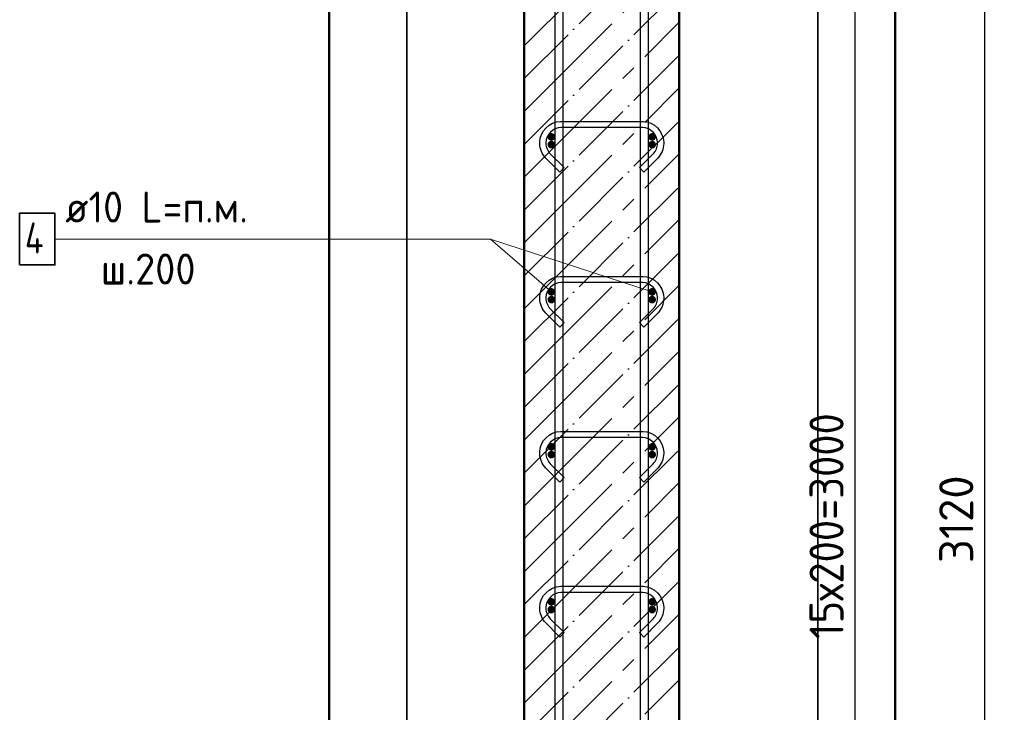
# Model space of a CAD drawing. Header units: millimetres. Extents: x -30645 to 44626, y 46540 to 77351.
# Tile 36 of 84: x -21173 to -19903, y 53143 to 54037. Entities that reach past the tile are written whole.
import ezdxf

# ---------------------------------------------------------------- set-up
doc = ezdxf.new("R2010")
doc.units = ezdxf.units.MM
doc.header["$PDMODE"] = 65
doc.linetypes.add('______11', pattern=[100, 80, -10, 0, -10])
doc.linetypes.add('______5', pattern=[220, 160, -20, 20, -20])
for name, color, linetype, lineweight in [('Standard', 7, 'Continuous', 25), ('Арм.стержн. Арматура края', 96, 'Continuous', 35), ('Арм.стержн. вертикальными 1', 22, 'Continuous', 35), ('Арм.стержн.горизонт. 1', 180, 'Continuous', 35), ('Размерная линия_ общее', 7, 'Continuous', 13)]:
    doc.layers.add(name, color=color, linetype=linetype, lineweight=lineweight)
doc.layers.add('Арм.стержн.Стяжки', color=7, linetype='Continuous', lineweight=35, true_color=0x501e0f)
doc.styles.add('ISOCPEUR', font='ISOCPEUR')
doc.dimstyles.new('DIMSTYLE_3', dxfattribs={"dimtxt": 44, "dimasz": 50, "dimexe": 0, "dimexo": 0, "dimgap": 22, "dimtad": 2, "dimdec": 0, "dimrnd": 5, "dimzin": 12, "dimdsep": 46, "dimtxsty": 'ISOCPEUR', "dimblk1": 'ALL_ML_STRICH', "dimblk2": 'ALL_ML_STRICH', "dimsah": 1, "dimcen": 0, "dimclrd": 7, "dimclre": 256, "dimclrt": 7, "dimadec": 0, "dimazin": 0, "dimtfac": 1, "dimtdec": 0, "dimtix": 1, "dimtmove": 2, "dimatfit": 3, "dimfxl": 0, "dimtzin": 0, "dimlwd": 0, "dimlwe": -3, "dimarcsym": 0})

# ---------------------------------------------------------------- blocks, each defined once
blk = doc.blocks.new('ALL_ML_STRICH')
at = {"color": 0, "linetype": 'ByBlock', "lineweight": -2}
for p, q in [((-0.3, -0.3), (0.3, 0.3)), ((0, -0.5), (0, 0.5)), ((-1, 0), (0.5, 0))]:
    blk.add_line(p, q, dxfattribs=at)
blk = doc.blocks.new('*D136')
at = {"layer": 'DEFPOINTS', "color": 7, "linetype": 'Continuous', "lineweight": 13, "transparency": 33554687}
for p in [(-20226.4, 54945.6), (-20197.7, 51825.6), (-19928.4, 51825.6)]:
    blk.add_point(p, dxfattribs=at)
at = {"layer": 'Размерная линия_ общее', "color": 253, "linetype": 'Continuous', "lineweight": -2, "true_color": 0xa0a0a0, "transparency": 33554687}
for p, q in [((-20206.4, 54945.6), (-19928.4, 54945.6)), ((-20177.7, 51825.6), (-19928.4, 51825.6))]:
    blk.add_line(p, q, dxfattribs=at)
at = {"layer": 'Размерная линия_ общее', "color": 7, "linetype": 'Continuous', "lineweight": -2, "transparency": 33554687}
blk.add_line((-19928.4, 51825.6), (-19928.4, 54945.6), dxfattribs=at)
at = {"layer": 'Размерная линия_ общее', "color": 7, "linetype": 'Continuous', "lineweight": 13, "transparency": 33554687, "xscale": 50, "yscale": 50, "zscale": 50}
for p, rotation in [((-19928.4, 54945.6), 90), ((-19928.4, 51825.6), 270)]:
    blk.add_blockref('ALL_ML_STRICH', p, dxfattribs=dict(at, rotation=rotation))
at = {"layer": 'Размерная линия_ общее', "color": 7, "linetype": 'Continuous', "lineweight": 13, "transparency": 33554687, "insert": (-19965.4, 53392.2), "char_height": 44, "width": 176, "attachment_point": 5, "rotation": 90, "style": 'ISOCPEUR'}
blk.add_mtext('\\A1;{3120}', dxfattribs=at)
blk = doc.blocks.new('*D139')
at = {"layer": 'DEFPOINTS', "color": 7, "linetype": 'Continuous', "lineweight": 13, "transparency": 33554687}
for p in [(-20357.6, 54885.6), (-20357.6, 51885.6), (-20095.7, 51885.6)]:
    blk.add_point(p, dxfattribs=at)
at = {"layer": 'Размерная линия_ общее', "color": 253, "linetype": 'Continuous', "lineweight": -2, "true_color": 0xa0a0a0, "transparency": 33554687}
for p, q in [((-20337.6, 54885.6), (-20095.7, 54885.6)), ((-20337.6, 51885.6), (-20095.7, 51885.6))]:
    blk.add_line(p, q, dxfattribs=at)
at = {"layer": 'Размерная линия_ общее', "color": 7, "linetype": 'Continuous', "lineweight": -2, "transparency": 33554687}
blk.add_line((-20095.7, 51885.6), (-20095.7, 54885.6), dxfattribs=at)
at = {"layer": 'Размерная линия_ общее', "color": 7, "linetype": 'Continuous', "lineweight": 13, "transparency": 33554687, "xscale": 50, "yscale": 50, "zscale": 50}
for p, rotation in [((-20095.7, 54885.6), 90), ((-20095.7, 51885.6), 270)]:
    blk.add_blockref('ALL_ML_STRICH', p, dxfattribs=dict(at, rotation=rotation))
at = {"layer": 'Размерная линия_ общее', "color": 7, "linetype": 'Continuous', "lineweight": 13, "transparency": 33554687, "insert": (-20154.7, 53237.6), "char_height": 44, "width": 2.2, "attachment_point": 1, "rotation": 90, "line_spacing_factor": 0.60241, "style": 'ISOCPEUR'}
blk.add_mtext('\\W0.91;15х200=3000', dxfattribs=at)

msp = doc.modelspace()

# ---------------------------------------------------------------- hatches: boundary and pattern name
at = {"layer": 'Арм.стержн. Арматура края', "linetype": 'Continuous', "lineweight": 50, "transparency": 33554687}
for points in [[(-20482.6, 53875.6), (-20483, 53877.5), (-20484.1, 53879.1), (-20485.7, 53880.2), (-20487.6, 53880.6), (-20489.5, 53880.2), (-20491.1, 53879.1), (-20492.2, 53877.5), (-20492.6, 53875.6), (-20492.2, 53873.7), (-20491.1, 53872.1), (-20489.5, 53871), (-20487.6, 53870.6), (-20485.7, 53871), (-20484.1, 53872.1), (-20483, 53873.7)], [(-20352.6, 53875.6), (-20353, 53877.5), (-20354.1, 53879.1), (-20355.7, 53880.2), (-20357.6, 53880.6), (-20359.5, 53880.2), (-20361.1, 53879.1), (-20362.2, 53877.5), (-20362.6, 53875.6), (-20362.2, 53873.7), (-20361.1, 53872.1), (-20359.5, 53871), (-20357.6, 53870.6), (-20355.7, 53871), (-20354.1, 53872.1), (-20353, 53873.7)], [(-20482.6, 53675.6), (-20483, 53677.5), (-20484.1, 53679.1), (-20485.7, 53680.2), (-20487.6, 53680.6), (-20489.5, 53680.2), (-20491.1, 53679.1), (-20492.2, 53677.5), (-20492.6, 53675.6), (-20492.2, 53673.7), (-20491.1, 53672.1), (-20489.5, 53671), (-20487.6, 53670.6), (-20485.7, 53671), (-20484.1, 53672.1), (-20483, 53673.7)], [(-20352.6, 53675.6), (-20353, 53677.5), (-20354.1, 53679.1), (-20355.7, 53680.2), (-20357.6, 53680.6), (-20359.5, 53680.2), (-20361.1, 53679.1), (-20362.2, 53677.5), (-20362.6, 53675.6), (-20362.2, 53673.7), (-20361.1, 53672.1), (-20359.5, 53671), (-20357.6, 53670.6), (-20355.7, 53671), (-20354.1, 53672.1), (-20353, 53673.7)], [(-20482.6, 53475.6), (-20483, 53477.5), (-20484.1, 53479.1), (-20485.7, 53480.2), (-20487.6, 53480.6), (-20489.5, 53480.2), (-20491.1, 53479.1), (-20492.2, 53477.5), (-20492.6, 53475.6), (-20492.2, 53473.7), (-20491.1, 53472.1), (-20489.5, 53471), (-20487.6, 53470.6), (-20485.7, 53471), (-20484.1, 53472.1), (-20483, 53473.7)], [(-20352.6, 53475.6), (-20353, 53477.5), (-20354.1, 53479.1), (-20355.7, 53480.2), (-20357.6, 53480.6), (-20359.5, 53480.2), (-20361.1, 53479.1), (-20362.2, 53477.5), (-20362.6, 53475.6), (-20362.2, 53473.7), (-20361.1, 53472.1), (-20359.5, 53471), (-20357.6, 53470.6), (-20355.7, 53471), (-20354.1, 53472.1), (-20353, 53473.7)], [(-20482.6, 53275.6), (-20483, 53277.5), (-20484.1, 53279.1), (-20485.7, 53280.2), (-20487.6, 53280.6), (-20489.5, 53280.2), (-20491.1, 53279.1), (-20492.2, 53277.5), (-20492.6, 53275.6), (-20492.2, 53273.7), (-20491.1, 53272.1), (-20489.5, 53271), (-20487.6, 53270.6), (-20485.7, 53271), (-20484.1, 53272.1), (-20483, 53273.7)], [(-20352.6, 53275.6), (-20353, 53277.5), (-20354.1, 53279.1), (-20355.7, 53280.2), (-20357.6, 53280.6), (-20359.5, 53280.2), (-20361.1, 53279.1), (-20362.2, 53277.5), (-20362.6, 53275.6), (-20362.2, 53273.7), (-20361.1, 53272.1), (-20359.5, 53271), (-20357.6, 53270.6), (-20355.7, 53271), (-20354.1, 53272.1), (-20353, 53273.7)]]:
    msp.add_hatch(color=4, dxfattribs=at).paths.add_polyline_path(points)
at = {"layer": 'Арм.стержн.горизонт. 1', "linetype": 'Continuous', "lineweight": 50, "transparency": 33554687}
for points in [[(-20482.6, 53885.6), (-20483, 53887.5), (-20484.1, 53889.1), (-20485.7, 53890.2), (-20487.6, 53890.6), (-20489.5, 53890.2), (-20491.1, 53889.1), (-20492.2, 53887.5), (-20492.6, 53885.6), (-20492.2, 53883.7), (-20491.1, 53882.1), (-20489.5, 53881), (-20487.6, 53880.6), (-20485.7, 53881), (-20484.1, 53882.1), (-20483, 53883.7)], [(-20352.6, 53885.6), (-20353, 53887.5), (-20354.1, 53889.1), (-20355.7, 53890.2), (-20357.6, 53890.6), (-20359.5, 53890.2), (-20361.1, 53889.1), (-20362.2, 53887.5), (-20362.6, 53885.6), (-20362.2, 53883.7), (-20361.1, 53882.1), (-20359.5, 53881), (-20357.6, 53880.6), (-20355.7, 53881), (-20354.1, 53882.1), (-20353, 53883.7)], [(-20482.6, 53685.6), (-20483, 53687.5), (-20484.1, 53689.1), (-20485.7, 53690.2), (-20487.6, 53690.6), (-20489.5, 53690.2), (-20491.1, 53689.1), (-20492.2, 53687.5), (-20492.6, 53685.6), (-20492.2, 53683.7), (-20491.1, 53682.1), (-20489.5, 53681), (-20487.6, 53680.6), (-20485.7, 53681), (-20484.1, 53682.1), (-20483, 53683.7)], [(-20352.6, 53685.6), (-20353, 53687.5), (-20354.1, 53689.1), (-20355.7, 53690.2), (-20357.6, 53690.6), (-20359.5, 53690.2), (-20361.1, 53689.1), (-20362.2, 53687.5), (-20362.6, 53685.6), (-20362.2, 53683.7), (-20361.1, 53682.1), (-20359.5, 53681), (-20357.6, 53680.6), (-20355.7, 53681), (-20354.1, 53682.1), (-20353, 53683.7)], [(-20482.6, 53485.6), (-20483, 53487.5), (-20484.1, 53489.1), (-20485.7, 53490.2), (-20487.6, 53490.6), (-20489.5, 53490.2), (-20491.1, 53489.1), (-20492.2, 53487.5), (-20492.6, 53485.6), (-20492.2, 53483.7), (-20491.1, 53482.1), (-20489.5, 53481), (-20487.6, 53480.6), (-20485.7, 53481), (-20484.1, 53482.1), (-20483, 53483.7)], [(-20352.6, 53485.6), (-20353, 53487.5), (-20354.1, 53489.1), (-20355.7, 53490.2), (-20357.6, 53490.6), (-20359.5, 53490.2), (-20361.1, 53489.1), (-20362.2, 53487.5), (-20362.6, 53485.6), (-20362.2, 53483.7), (-20361.1, 53482.1), (-20359.5, 53481), (-20357.6, 53480.6), (-20355.7, 53481), (-20354.1, 53482.1), (-20353, 53483.7)], [(-20482.6, 53285.6), (-20483, 53287.5), (-20484.1, 53289.1), (-20485.7, 53290.2), (-20487.6, 53290.6), (-20489.5, 53290.2), (-20491.1, 53289.1), (-20492.2, 53287.5), (-20492.6, 53285.6), (-20492.2, 53283.7), (-20491.1, 53282.1), (-20489.5, 53281), (-20487.6, 53280.6), (-20485.7, 53281), (-20484.1, 53282.1), (-20483, 53283.7)], [(-20352.6, 53285.6), (-20353, 53287.5), (-20354.1, 53289.1), (-20355.7, 53290.2), (-20357.6, 53290.6), (-20359.5, 53290.2), (-20361.1, 53289.1), (-20362.2, 53287.5), (-20362.6, 53285.6), (-20362.2, 53283.7), (-20361.1, 53282.1), (-20359.5, 53281), (-20357.6, 53280.6), (-20355.7, 53281), (-20354.1, 53282.1), (-20353, 53283.7)]]:
    msp.add_hatch(color=4, dxfattribs=at).paths.add_polyline_path(points)

# ---------------------------------------------------------------- linework, layer by layer
at = {"color": 52, "linetype": 'Continuous', "lineweight": -3, "transparency": 33554687}
for p, q in [((-20674.1, 56029), (-20674.1, 51480.4)), ((-20674.1, 51480.4), (-20674.1, 56029)), ((-20144.1, 56029), (-20144.1, 51480.4)), ((-20144.1, 51480.4), (-20144.1, 56029))]:
    msp.add_line(p, q, dxfattribs=at)
at = {"layer": 'Standard', "color": 7, "linetype": 'Continuous', "lineweight": 50, "transparency": 33554687}
for p, q in [((-20522.6, 54945.6), (-20522.6, 51825.6)), ((-20322.6, 51825.6), (-20322.6, 54945.6))]:
    msp.add_line(p, q, dxfattribs=at)
at = {"layer": 'Standard', "color": 253, "linetype": '______5', "lineweight": -3, "true_color": 0xababab, "transparency": 33554687}
for p, q in [((-20522.6, 54003.2), (-20322.6, 54203.2)), ((-20522.6, 53918.4), (-20322.6, 54118.4)), ((-20522.6, 53833.5), (-20322.6, 54033.5)), ((-20522.6, 53748.7), (-20322.6, 53948.7)), ((-20522.6, 53663.8), (-20322.6, 53863.8)), ((-20522.6, 53579), (-20322.6, 53779)), ((-20522.6, 53494.1), (-20322.6, 53694.1)), ((-20522.6, 53409.2), (-20322.6, 53609.2)), ((-20522.6, 53324.4), (-20322.6, 53524.4)), ((-20522.6, 53239.5), (-20322.6, 53439.5)), ((-20522.6, 53154.7), (-20322.6, 53354.7)), ((-20522.6, 53069.8), (-20322.6, 53269.8)), ((-20522.6, 52985), (-20322.6, 53185))]:
    msp.add_line(p, q, dxfattribs=at)
at = {"layer": 'Standard', "color": 253, "linetype": '______11', "lineweight": -3, "true_color": 0xababab, "transparency": 33554687}
for p, q in [((-20522.6, 53960.8), (-20322.6, 54160.8)), ((-20522.6, 53875.9), (-20322.6, 54075.9)), ((-20522.6, 53791.1), (-20322.6, 53991.1)), ((-20522.6, 53706.2), (-20322.6, 53906.2)), ((-20522.6, 53621.4), (-20322.6, 53821.4)), ((-20522.6, 53536.5), (-20322.6, 53736.5)), ((-20522.6, 53451.7), (-20322.6, 53651.7)), ((-20522.6, 53366.8), (-20322.6, 53566.8)), ((-20522.6, 53282), (-20322.6, 53482)), ((-20522.6, 53197.1), (-20322.6, 53397.1)), ((-20522.6, 53112.3), (-20322.6, 53312.3)), ((-20522.6, 53027.4), (-20322.6, 53227.4))]:
    msp.add_line(p, q, dxfattribs=at)
at = {"layer": 'Standard', "color": 7, "linetype": 'Continuous', "lineweight": 13, "transparency": 33554687}
msp.add_line((-20357.6, 53685.6), (-20565.9, 53753.8), dxfattribs=at)
at = {"layer": 'Standard', "color": 7, "linetype": 'Continuous', "lineweight": 50, "transparency": 33554687}
msp.add_lwpolyline([(-20774.1, 51380.4), (-20044.1, 51380.4), (-20044.1, 56129), (-20774.1, 56129), (-20774.1, 51380.4)], dxfattribs=at)
at = {"layer": 'Арм.стержн. вертикальными 1', "color": 4, "linetype": 'Continuous', "lineweight": 25, "transparency": 33554687}
for points in [[(-20482.6, 51825.6), (-20482.6, 55955.6), (-20472.6, 55955.6), (-20472.6, 51825.6), (-20482.6, 51825.6)], [(-20482.6, 51825.6), (-20482.6, 55955.6), (-20472.6, 55955.6), (-20472.6, 51825.6), (-20482.6, 51825.6)], [(-20372.6, 51825.6), (-20372.6, 55955.6), (-20362.6, 55955.6), (-20362.6, 51825.6), (-20372.6, 51825.6)], [(-20372.6, 51825.6), (-20372.6, 55955.6), (-20362.6, 55955.6), (-20362.6, 51825.6), (-20372.6, 51825.6)]]:
    msp.add_lwpolyline(points, dxfattribs=at)
at = {"layer": 'Арм.стержн.горизонт. 1', "color": 7, "linetype": 'Continuous', "lineweight": 13, "transparency": 33554687}
for p, q in [((-21127.9, 53753.8), (-20565.9, 53753.8)), ((-20565.9, 53753.8), (-20487.6, 53685.6))]:
    msp.add_line(p, q, dxfattribs=at)
at = {"layer": 'Арм.стержн.горизонт. 1', "color": 7, "linetype": 'Continuous', "lineweight": 35, "transparency": 33554687}
msp.add_lwpolyline([(-21173.3, 53720.4), (-21127.9, 53720.4), (-21127.9, 53787.1), (-21173.3, 53787.1), (-21173.3, 53720.4)], dxfattribs=at)
at = {"layer": 'Арм.стержн.Стяжки', "color": 40, "linetype": 'Continuous', "lineweight": 25, "transparency": 33554687}
for points in [[(-20374, 53845.9), (-20356.2, 53863.7), (-20354.9, 53865.2), (-20353.8, 53866.7), (-20352.9, 53868.3), (-20352.1, 53870), (-20351.5, 53871.7), (-20351, 53873.5), (-20350.7, 53875.3), (-20350.6, 53877.2), (-20350.6, 53878.4), (-20351.1, 53882), (-20352.3, 53885.7), (-20354.2, 53889), (-20356.5, 53891.7), (-20359.2, 53894), (-20362.5, 53895.9), (-20366.2, 53897.1), (-20369.8, 53897.6), (-20475.4, 53897.6), (-20479, 53897.1), (-20482.6, 53895.9), (-20486, 53894), (-20488.7, 53891.7), (-20491, 53889), (-20492.9, 53885.7), (-20494.1, 53882), (-20494.6, 53878.4), (-20494.6, 53877.2), (-20494.5, 53875.3), (-20494.2, 53873.5), (-20493.7, 53871.7), (-20493.1, 53870), (-20492.3, 53868.3), (-20491.3, 53866.7), (-20490.2, 53865.2), (-20489, 53863.7), (-20471.1, 53845.9), (-20476.8, 53840.2), (-20494.9, 53858.3), (-20496.5, 53860.2), (-20498, 53862.3), (-20499.4, 53864.6), (-20500.5, 53866.9), (-20501.3, 53869.3), (-20502, 53871.8), (-20502.4, 53874.4), (-20502.6, 53876.9), (-20502.6, 53878.9), (-20501.9, 53883.8), (-20500.2, 53888.9), (-20497.6, 53893.6), (-20494.4, 53897.4), (-20490.5, 53900.6), (-20485.9, 53903.3), (-20480.8, 53904.9), (-20475.9, 53905.6), (-20369.3, 53905.6), (-20364.4, 53904.9), (-20359.3, 53903.3), (-20354.6, 53900.6), (-20350.8, 53897.4), (-20347.6, 53893.6), (-20344.9, 53888.9), (-20343.3, 53883.8), (-20342.6, 53878.9), (-20342.6, 53876.9), (-20342.8, 53874.4), (-20343.2, 53871.8), (-20343.8, 53869.3), (-20344.7, 53866.9), (-20345.8, 53864.6), (-20347.1, 53862.3), (-20348.7, 53860.2), (-20350.3, 53858.3), (-20368.4, 53840.2), (-20374, 53845.9)], [(-20374, 53645.9), (-20356.2, 53663.7), (-20354.9, 53665.2), (-20353.8, 53666.7), (-20352.9, 53668.3), (-20352.1, 53670), (-20351.5, 53671.7), (-20351, 53673.5), (-20350.7, 53675.3), (-20350.6, 53677.2), (-20350.6, 53678.4), (-20351.1, 53682), (-20352.3, 53685.7), (-20354.2, 53689), (-20356.5, 53691.7), (-20359.2, 53694), (-20362.5, 53695.9), (-20366.2, 53697.1), (-20369.8, 53697.6), (-20475.4, 53697.6), (-20479, 53697.1), (-20482.6, 53695.9), (-20486, 53694), (-20488.7, 53691.7), (-20491, 53689), (-20492.9, 53685.7), (-20494.1, 53682), (-20494.6, 53678.4), (-20494.6, 53677.2), (-20494.5, 53675.3), (-20494.2, 53673.5), (-20493.7, 53671.7), (-20493.1, 53670), (-20492.3, 53668.3), (-20491.3, 53666.7), (-20490.2, 53665.2), (-20489, 53663.7), (-20471.1, 53645.9), (-20476.8, 53640.2), (-20494.9, 53658.3), (-20496.5, 53660.2), (-20498, 53662.3), (-20499.4, 53664.6), (-20500.5, 53666.9), (-20501.3, 53669.3), (-20502, 53671.8), (-20502.4, 53674.4), (-20502.6, 53676.9), (-20502.6, 53678.9), (-20501.9, 53683.8), (-20500.2, 53688.9), (-20497.6, 53693.6), (-20494.4, 53697.4), (-20490.5, 53700.6), (-20485.9, 53703.3), (-20480.8, 53704.9), (-20475.9, 53705.6), (-20369.3, 53705.6), (-20364.4, 53704.9), (-20359.3, 53703.3), (-20354.6, 53700.6), (-20350.8, 53697.4), (-20347.6, 53693.6), (-20344.9, 53688.9), (-20343.3, 53683.8), (-20342.6, 53678.9), (-20342.6, 53676.9), (-20342.8, 53674.4), (-20343.2, 53671.8), (-20343.8, 53669.3), (-20344.7, 53666.9), (-20345.8, 53664.6), (-20347.1, 53662.3), (-20348.7, 53660.2), (-20350.3, 53658.3), (-20368.4, 53640.2), (-20374, 53645.9)], [(-20374, 53445.9), (-20356.2, 53463.7), (-20354.9, 53465.2), (-20353.8, 53466.7), (-20352.9, 53468.3), (-20352.1, 53470), (-20351.5, 53471.7), (-20351, 53473.5), (-20350.7, 53475.3), (-20350.6, 53477.2), (-20350.6, 53478.4), (-20351.1, 53482), (-20352.3, 53485.7), (-20354.2, 53489), (-20356.5, 53491.7), (-20359.2, 53494), (-20362.5, 53495.9), (-20366.2, 53497.1), (-20369.8, 53497.6), (-20475.4, 53497.6), (-20479, 53497.1), (-20482.6, 53495.9), (-20486, 53494), (-20488.7, 53491.7), (-20491, 53489), (-20492.9, 53485.7), (-20494.1, 53482), (-20494.6, 53478.4), (-20494.6, 53477.2), (-20494.5, 53475.3), (-20494.2, 53473.5), (-20493.7, 53471.7), (-20493.1, 53470), (-20492.3, 53468.3), (-20491.3, 53466.7), (-20490.2, 53465.2), (-20489, 53463.7), (-20471.1, 53445.9), (-20476.8, 53440.2), (-20494.9, 53458.3), (-20496.5, 53460.2), (-20498, 53462.3), (-20499.4, 53464.6), (-20500.5, 53466.9), (-20501.3, 53469.3), (-20502, 53471.8), (-20502.4, 53474.4), (-20502.6, 53476.9), (-20502.6, 53478.9), (-20501.9, 53483.8), (-20500.2, 53488.9), (-20497.6, 53493.6), (-20494.4, 53497.4), (-20490.5, 53500.6), (-20485.9, 53503.3), (-20480.8, 53504.9), (-20475.9, 53505.6), (-20369.3, 53505.6), (-20364.4, 53504.9), (-20359.3, 53503.3), (-20354.6, 53500.6), (-20350.8, 53497.4), (-20347.6, 53493.6), (-20344.9, 53488.9), (-20343.3, 53483.8), (-20342.6, 53478.9), (-20342.6, 53476.9), (-20342.8, 53474.4), (-20343.2, 53471.8), (-20343.8, 53469.3), (-20344.7, 53466.9), (-20345.8, 53464.6), (-20347.1, 53462.3), (-20348.7, 53460.2), (-20350.3, 53458.3), (-20368.4, 53440.2), (-20374, 53445.9)], [(-20374, 53245.9), (-20356.2, 53263.7), (-20354.9, 53265.2), (-20353.8, 53266.7), (-20352.9, 53268.3), (-20352.1, 53270), (-20351.5, 53271.7), (-20351, 53273.5), (-20350.7, 53275.3), (-20350.6, 53277.2), (-20350.6, 53278.4), (-20351.1, 53282), (-20352.3, 53285.7), (-20354.2, 53289), (-20356.5, 53291.7), (-20359.2, 53294), (-20362.5, 53295.9), (-20366.2, 53297.1), (-20369.8, 53297.6), (-20475.4, 53297.6), (-20479, 53297.1), (-20482.6, 53295.9), (-20486, 53294), (-20488.7, 53291.7), (-20491, 53289), (-20492.9, 53285.7), (-20494.1, 53282), (-20494.6, 53278.4), (-20494.6, 53277.2), (-20494.5, 53275.3), (-20494.2, 53273.5), (-20493.7, 53271.7), (-20493.1, 53270), (-20492.3, 53268.3), (-20491.3, 53266.7), (-20490.2, 53265.2), (-20489, 53263.7), (-20471.1, 53245.9), (-20476.8, 53240.2), (-20494.9, 53258.3), (-20496.5, 53260.2), (-20498, 53262.3), (-20499.4, 53264.6), (-20500.5, 53266.9), (-20501.3, 53269.3), (-20502, 53271.8), (-20502.4, 53274.4), (-20502.6, 53276.9), (-20502.6, 53278.9), (-20501.9, 53283.8), (-20500.2, 53288.9), (-20497.6, 53293.6), (-20494.4, 53297.4), (-20490.5, 53300.6), (-20485.9, 53303.3), (-20480.8, 53304.9), (-20475.9, 53305.6), (-20369.3, 53305.6), (-20364.4, 53304.9), (-20359.3, 53303.3), (-20354.6, 53300.6), (-20350.8, 53297.4), (-20347.6, 53293.6), (-20344.9, 53288.9), (-20343.3, 53283.8), (-20342.6, 53278.9), (-20342.6, 53276.9), (-20342.8, 53274.4), (-20343.2, 53271.8), (-20343.8, 53269.3), (-20344.7, 53266.9), (-20345.8, 53264.6), (-20347.1, 53262.3), (-20348.7, 53260.2), (-20350.3, 53258.3), (-20368.4, 53240.2), (-20374, 53245.9)]]:
    msp.add_lwpolyline(points, dxfattribs=at)

# ---------------------------------------------------------------- texts
at = {"layer": 'Арм.стержн.горизонт. 1', "color": 7, "linetype": 'Continuous', "lineweight": 25, "transparency": 33554687, "char_height": 40, "attachment_point": 7, "style": 'ISOCPEUR'}
for s, insert, width in [('\\W0.94;ø10 L=п.м.', (-21114.6, 53775.1), 266.644), ('\\W0.80;4', (-21166.6, 53735.1), 47.978), ('\\W0.95;ш.200 ', (-21068.6, 53695.1), 174.933)]:
    msp.add_mtext(s, dxfattribs=dict(at, insert=insert, width=width))

# ---------------------------------------------------------------- dimensions: what is measured, and where the dimension line sits
at = {"layer": 'Размерная линия_ общее', "color": 7, "linetype": 'Continuous', "lineweight": 13, "transparency": 33554687}
dim = msp.add_linear_dim(base=(-19928.4, 54945.6), p1=(-20177.7, 51825.6), p2=(-20206.4, 54945.6), angle=90, dimstyle='DIMSTYLE_3', override={"dimpost": '<>', "dimclrd": 7, "dimclre": 253, "dimclrt": 7, "dimlwd": 0, "dimlwe": 65533}, dxfattribs=at)
dim.commit()
dim.dimension.update_dxf_attribs({"geometry": '*D136', "text_midpoint": (-19965.4, 53392.2), "dimtype": 160})
dim = msp.add_linear_dim(base=(-20095.7, 54885.6), p1=(-20337.6, 51885.6), p2=(-20337.6, 54885.6), angle=90, text='\\W0.91;15х200=3000', dimstyle='DIMSTYLE_3', override={"dimpost": '<>', "dimclrd": 7, "dimclre": 253, "dimclrt": 7, "dimlwd": 0, "dimlwe": 65533}, dxfattribs=at)
dim.commit()
dim.dimension.update_dxf_attribs({"geometry": '*D139', "text_midpoint": (-20117.7, 53385.6), "dimtype": 160})

doc.saveas('drawing.dxf')
